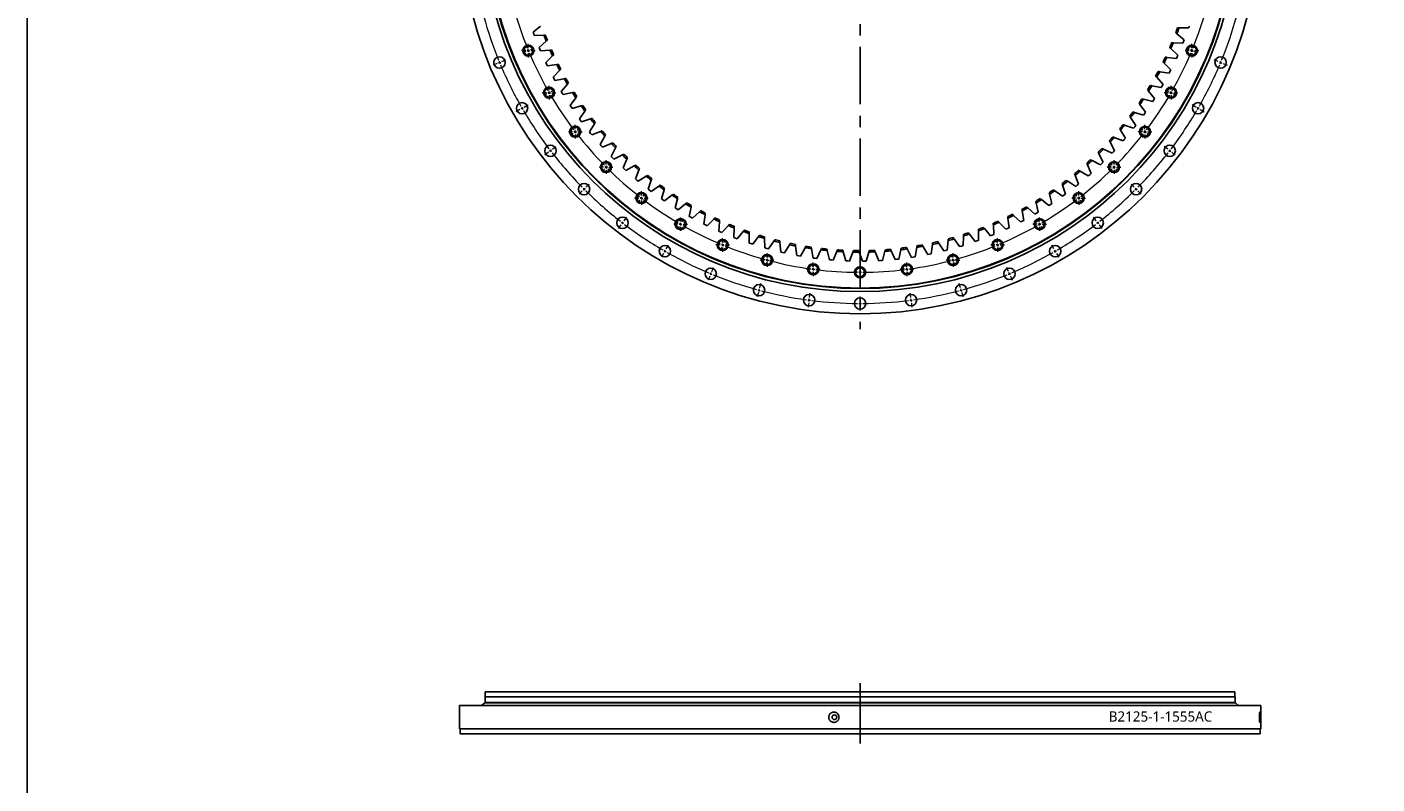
# Model space of a CAD drawing. Header units: millimetres. Extents: x 544 to 8161, y 2697 to 8573.
# Tile 5 of 16: x 544 to 3164, y 5635 to 7104. Entities that reach past the tile are written whole.
import ezdxf

# ---------------------------------------------------------------- set-up
doc = ezdxf.new("R2010")
doc.units = ezdxf.units.MM
doc.header["$LTSCALE"] = 50
doc.linetypes.add('CENTER', pattern=[10.16, 6.35, -1.27, 1.27, -1.27])

# ---------------------------------------------------------------- blocks, each defined once
blk = doc.blocks.new('SW_CENTERMARKSYMBOL_3')
at = {"color": 0, "linetype": 'Continuous', "lineweight": 18}
for p, q in [((-5, 0), (-13.25, 0)), ((0, 0), (-2.5, 0)), ((0, 5), (0, 13.25)), ((0, 0), (0, 2.5)), ((0, 0), (0, -2.5)), ((0, 0), (2.5, 0)), ((5, 0), (13.25, 0)), ((0, -5), (0, -13.25))]:
    blk.add_line(p, q, dxfattribs=at)
blk = doc.blocks.new('SW_CENTERMARKSYMBOL_4')
at = {"color": 0, "linetype": 'Continuous', "lineweight": 18}
for p, q in [((-5, 0), (-13.25, 0)), ((0, 0), (-2.5, 0)), ((0, 5), (0, 13.25)), ((0, 0), (0, 2.5)), ((0, 0), (0, -2.5)), ((0, 0), (2.5, 0)), ((5, 0), (13.25, 0)), ((0, -5), (0, -13.25))]:
    blk.add_line(p, q, dxfattribs=at)
blk = doc.blocks.new('SW_CENTERMARKSYMBOL_5')
at = {"color": 0, "linetype": 'Continuous', "lineweight": 18}
for p, q in [((-5, 0), (-13.25, 0)), ((0, 0), (-2.5, 0)), ((0, 5), (0, 13.25)), ((0, 0), (0, 2.5)), ((0, 0), (0, -2.5)), ((0, 0), (2.5, 0)), ((5, 0), (13.25, 0)), ((0, -5), (0, -13.25))]:
    blk.add_line(p, q, dxfattribs=at)
blk = doc.blocks.new('SW_CENTERMARKSYMBOL_6')
at = {"color": 0, "linetype": 'Continuous', "lineweight": 18}
for p, q in [((-5, 0), (-13.25, 0)), ((0, 0), (-2.5, 0)), ((0, 5), (0, 13.25)), ((0, 0), (0, 2.5)), ((0, 0), (0, -2.5)), ((0, 0), (2.5, 0)), ((5, 0), (13.25, 0)), ((0, -5), (0, -13.25))]:
    blk.add_line(p, q, dxfattribs=at)
blk = doc.blocks.new('SW_CENTERMARKSYMBOL_7')
at = {"color": 0, "linetype": 'Continuous', "lineweight": 18}
for p, q in [((-5, 0), (-13.25, 0)), ((0, 0), (-2.5, 0)), ((0, 5), (0, 13.25)), ((0, 0), (0, 2.5)), ((0, 0), (0, -2.5)), ((0, 0), (2.5, 0)), ((5, 0), (13.25, 0)), ((0, -5), (0, -13.25))]:
    blk.add_line(p, q, dxfattribs=at)
blk = doc.blocks.new('SW_CENTERMARKSYMBOL_8')
at = {"color": 0, "linetype": 'Continuous', "lineweight": 18}
for p, q in [((-5, 0), (-13.25, 0)), ((0, 0), (-2.5, 0)), ((0, 5), (0, 13.25)), ((0, 0), (0, 2.5)), ((0, 0), (0, -2.5)), ((0, 0), (2.5, 0)), ((5, 0), (13.25, 0)), ((0, -5), (0, -13.25))]:
    blk.add_line(p, q, dxfattribs=at)
blk = doc.blocks.new('SW_CENTERMARKSYMBOL_9')
at = {"color": 0, "linetype": 'Continuous', "lineweight": 18}
for p, q in [((-5, 0), (-13.25, 0)), ((0, 0), (-2.5, 0)), ((0, 5), (0, 13.25)), ((0, 0), (0, 2.5)), ((0, 0), (0, -2.5)), ((0, 0), (2.5, 0)), ((5, 0), (13.25, 0)), ((0, -5), (0, -13.25))]:
    blk.add_line(p, q, dxfattribs=at)
blk = doc.blocks.new('SW_CENTERMARKSYMBOL_10')
at = {"color": 0, "linetype": 'Continuous', "lineweight": 18}
for p, q in [((-5, 0), (-13.25, 0)), ((0, 0), (-2.5, 0)), ((0, 5), (0, 13.25)), ((0, 0), (0, 2.5)), ((0, 0), (0, -2.5)), ((0, 0), (2.5, 0)), ((5, 0), (13.25, 0)), ((0, -5), (0, -13.25))]:
    blk.add_line(p, q, dxfattribs=at)
blk = doc.blocks.new('SW_CENTERMARKSYMBOL_11')
at = {"color": 0, "linetype": 'Continuous', "lineweight": 18}
for p, q in [((-5, 0), (-13.25, 0)), ((0, 0), (-2.5, 0)), ((0, 5), (0, 13.25)), ((0, 0), (0, 2.5)), ((0, 0), (0, -2.5)), ((0, 0), (2.5, 0)), ((5, 0), (13.25, 0)), ((0, -5), (0, -13.25))]:
    blk.add_line(p, q, dxfattribs=at)
blk = doc.blocks.new('SW_CENTERMARKSYMBOL_12')
at = {"color": 0, "linetype": 'Continuous', "lineweight": 18}
for p, q in [((-5, 0), (-13.25, 0)), ((0, 0), (-2.5, 0)), ((0, 5), (0, 13.25)), ((0, 0), (0, 2.5)), ((0, 0), (0, -2.5)), ((0, 0), (2.5, 0)), ((5, 0), (13.25, 0)), ((0, -5), (0, -13.25))]:
    blk.add_line(p, q, dxfattribs=at)
blk = doc.blocks.new('SW_CENTERMARKSYMBOL_13')
at = {"color": 0, "linetype": 'Continuous', "lineweight": 18}
for p, q in [((-5, 0), (-13.25, 0)), ((0, 0), (-2.5, 0)), ((0, 5), (0, 13.25)), ((0, 0), (0, 2.5)), ((0, 0), (0, -2.5)), ((0, 0), (2.5, 0)), ((5, 0), (13.25, 0)), ((0, -5), (0, -13.25))]:
    blk.add_line(p, q, dxfattribs=at)
blk = doc.blocks.new('SW_CENTERMARKSYMBOL_14')
at = {"color": 0, "linetype": 'Continuous', "lineweight": 18}
for p, q in [((-5, 0), (-13.25, 0)), ((0, 0), (-2.5, 0)), ((0, 5), (0, 13.25)), ((0, 0), (0, 2.5)), ((0, 0), (0, -2.5)), ((0, 0), (2.5, 0)), ((5, 0), (13.25, 0)), ((0, -5), (0, -13.25))]:
    blk.add_line(p, q, dxfattribs=at)
blk = doc.blocks.new('SW_CENTERMARKSYMBOL_15')
at = {"color": 0, "linetype": 'Continuous', "lineweight": 18}
for p, q in [((-5, 0), (-13.25, 0)), ((0, 0), (-2.5, 0)), ((0, 5), (0, 13.25)), ((0, 0), (0, 2.5)), ((0, 0), (0, -2.5)), ((0, 0), (2.5, 0)), ((5, 0), (13.25, 0)), ((0, -5), (0, -13.25))]:
    blk.add_line(p, q, dxfattribs=at)
blk = doc.blocks.new('SW_CENTERMARKSYMBOL_16')
at = {"color": 0, "linetype": 'Continuous', "lineweight": 18}
for p, q in [((-5, 0), (-13.25, 0)), ((0, 0), (-2.5, 0)), ((0, 5), (0, 13.25)), ((0, 0), (0, 2.5)), ((0, 0), (0, -2.5)), ((0, 0), (2.5, 0)), ((5, 0), (13.25, 0)), ((0, -5), (0, -13.25))]:
    blk.add_line(p, q, dxfattribs=at)
blk = doc.blocks.new('SW_CENTERMARKSYMBOL_17')
at = {"color": 0, "linetype": 'Continuous', "lineweight": 18}
for p, q in [((-5, 0), (-13.25, 0)), ((0, 0), (-2.5, 0)), ((0, 5), (0, 13.25)), ((0, 0), (0, 2.5)), ((0, 0), (0, -2.5)), ((0, 0), (2.5, 0)), ((5, 0), (13.25, 0)), ((0, -5), (0, -13.25))]:
    blk.add_line(p, q, dxfattribs=at)
blk = doc.blocks.new('SW_CENTERMARKSYMBOL_24')
at = {"color": 0, "linetype": 'Continuous', "lineweight": 18}
for p, q in [((-5, 0), (-13.25, 0)), ((0, 0), (-2.5, 0)), ((0, 5), (0, 13.25)), ((0, 0), (0, 2.5)), ((0, 0), (0, -2.5)), ((0, 0), (2.5, 0)), ((5, 0), (13.25, 0)), ((0, -5), (0, -13.25))]:
    blk.add_line(p, q, dxfattribs=at)
blk = doc.blocks.new('SW_CENTERMARKSYMBOL_25')
at = {"color": 0, "linetype": 'Continuous', "lineweight": 18}
for p, q in [((-5, 0), (-13.25, 0)), ((0, 0), (-2.5, 0)), ((0, 5), (0, 13.25)), ((0, 0), (0, 2.5)), ((0, 0), (0, -2.5)), ((0, 0), (2.5, 0)), ((5, 0), (13.25, 0)), ((0, -5), (0, -13.25))]:
    blk.add_line(p, q, dxfattribs=at)
blk = doc.blocks.new('SW_CENTERMARKSYMBOL_26')
at = {"color": 0, "linetype": 'Continuous', "lineweight": 18}
for p, q in [((-5, 0), (-13.25, 0)), ((0, 0), (-2.5, 0)), ((0, 5), (0, 13.25)), ((0, 0), (0, 2.5)), ((0, 0), (0, -2.5)), ((0, 0), (2.5, 0)), ((5, 0), (13.25, 0)), ((0, -5), (0, -13.25))]:
    blk.add_line(p, q, dxfattribs=at)
blk = doc.blocks.new('SW_CENTERMARKSYMBOL_27')
at = {"color": 0, "linetype": 'Continuous', "lineweight": 18}
for p, q in [((-5, 0), (-13.25, 0)), ((0, 0), (-2.5, 0)), ((0, 5), (0, 13.25)), ((0, 0), (0, 2.5)), ((0, 0), (0, -2.5)), ((0, 0), (2.5, 0)), ((5, 0), (13.25, 0)), ((0, -5), (0, -13.25))]:
    blk.add_line(p, q, dxfattribs=at)

msp = doc.modelspace()

# ---------------------------------------------------------------- linework, layer by layer
at = {"linetype": 'CENTER', "ltscale": 0.35}
msp.add_line((2160.8, 8131.8), (2160.8, 6517.7), dxfattribs=at)
at = {"lineweight": 25}
for p, q in [((1540.5, 7105.3), (1526.1, 7093.7)), ((2780, 7102.3), (2798.5, 7102.2)), ((2798.5, 7102.2), (2799.6, 7105.5)), ((1526.1, 7093.7), (1527.3, 7090.4)), ((1527.3, 7090.4), (1528.5, 7087.2)), ((1528.5, 7087.2), (1547, 7087.7)), ((1551.5, 7076.3), (1537.7, 7064)), ((2789.8, 7078.8), (2775.7, 7090.7)), ((2787.2, 7072.3), (2788.5, 7075.5)), ((2788.5, 7075.5), (2789.8, 7078.8)), ((1537.7, 7064), (1539.1, 7060.8)), ((1539.1, 7060.8), (1540.5, 7057.6)), ((1540.5, 7057.6), (1558.9, 7059)), ((2777.5, 7049.4), (2764, 7061.9)), ((2768.8, 7073.3), (2787.2, 7072.3)), ((2776.1, 7046.2), (2777.5, 7049.4)), ((1563.9, 7047.8), (1550.7, 7034.9)), ((1550.7, 7034.9), (1552.2, 7031.7)), ((1552.2, 7031.7), (1553.8, 7028.6)), ((1553.8, 7028.6), (1572.1, 7030.9)), ((2763.8, 7020.5), (2750.9, 7033.7)), ((2756.3, 7044.8), (2774.6, 7043)), ((2774.6, 7043), (2776.1, 7046.2)), ((1577.7, 7019.9), (1565.1, 7006.4)), ((1565.1, 7006.4), (1566.8, 7003.3)), ((1566.8, 7003.3), (1568.4, 7000.2)), ((1568.4, 7000.2), (1586.6, 7003.4)), ((2748.8, 6992.4), (2736.5, 7006.2)), ((2742.4, 7017), (2760.6, 7014.3)), ((2760.6, 7014.3), (2762.2, 7017.4)), ((2762.2, 7017.4), (2763.8, 7020.5)), ((1592.7, 6992.7), (1580.8, 6978.6)), ((1580.8, 6978.6), (1582.6, 6975.6)), ((1582.6, 6975.6), (1584.4, 6972.6)), ((1584.4, 6972.6), (1602.4, 6976.6)), ((2732.4, 6965), (2720.8, 6979.4)), ((2727.2, 6989.9), (2745.3, 6986.3)), ((2745.3, 6986.3), (2747, 6989.4)), ((2747, 6989.4), (2748.8, 6992.4)), ((1609, 6966.2), (1597.8, 6951.6)), ((1597.8, 6951.6), (1599.7, 6948.7)), ((1599.7, 6948.7), (1601.7, 6945.8)), ((1601.7, 6945.8), (1619.5, 6950.6)), ((2714.8, 6938.4), (2703.9, 6953.3)), ((2710.8, 6963.5), (2728.7, 6959.1)), ((2728.7, 6959.1), (2730.5, 6962.1)), ((2730.5, 6962.1), (2732.4, 6965)), ((1626.6, 6940.6), (1616, 6925.4)), ((1616, 6925.4), (1618.1, 6922.6)), ((1618.1, 6922.6), (1620.2, 6919.8)), ((1620.2, 6919.8), (1637.8, 6925.5)), ((2695.9, 6912.7), (2685.7, 6928.1)), ((2693.1, 6938), (2710.8, 6932.7)), ((2710.8, 6932.7), (2712.8, 6935.6)), ((2712.8, 6935.6), (2714.8, 6938.4)), ((1645.3, 6915.8), (1635.5, 6900.2)), ((1635.5, 6900.2), (1637.7, 6897.4)), ((1637.7, 6897.4), (1639.9, 6894.7)), ((1639.9, 6894.7), (1657.2, 6901.2)), ((1665.2, 6891.9), (1656.2, 6875.8)), ((2675.9, 6887.9), (2666.4, 6903.7)), ((2674.2, 6913.3), (2691.6, 6907.2)), ((2691.6, 6907.2), (2693.8, 6909.9)), ((2693.8, 6909.9), (2695.9, 6912.7)), ((1656.2, 6875.8), (1658.5, 6873.2)), ((1658.5, 6873.2), (1660.8, 6870.6)), ((1660.8, 6870.6), (1677.8, 6877.9)), ((1686.2, 6869), (1677.9, 6852.5)), ((2633.1, 6866.7), (2649.9, 6858.9)), ((2654.7, 6864), (2646, 6880.3)), ((2654.2, 6889.5), (2671.3, 6882.6)), ((2671.3, 6882.6), (2673.6, 6885.2)), ((2673.6, 6885.2), (2675.9, 6887.9)), ((1677.9, 6852.5), (1680.4, 6850)), ((1680.4, 6850), (1682.8, 6847.5)), ((1682.8, 6847.5), (1699.4, 6855.6)), ((1708.3, 6847.1), (1700.8, 6830.2)), ((2610.9, 6844.9), (2627.3, 6836.4)), ((2632.4, 6841.2), (2624.4, 6857.9)), ((2627.3, 6836.4), (2629.8, 6838.8)), ((2629.8, 6838.8), (2632.4, 6841.2)), ((2649.9, 6858.9), (2652.3, 6861.5)), ((2652.3, 6861.5), (2654.7, 6864)), ((1700.8, 6830.2), (1703.3, 6827.8)), ((1703.3, 6827.8), (1705.9, 6825.5)), ((1705.9, 6825.5), (1722.1, 6834.4)), ((1731.3, 6826.2), (1724.6, 6809.1)), ((1730, 6804.6), (1745.7, 6814.2)), ((2584.6, 6798.9), (2578.3, 6816.2)), ((2587.8, 6824.1), (2603.7, 6814.9)), ((2609, 6819.5), (2601.9, 6836.5)), ((2603.7, 6814.9), (2606.4, 6817.2)), ((2606.4, 6817.2), (2609, 6819.5)), ((1724.6, 6809.1), (1727.3, 6806.8)), ((1727.3, 6806.8), (1730, 6804.6)), ((1755.4, 6806.5), (1749.5, 6789)), ((1749.5, 6789), (1752.2, 6786.9)), ((1752.2, 6786.9), (1755, 6784.8)), ((1755, 6784.8), (1770.3, 6795.2)), ((1780.3, 6787.9), (1775.2, 6770.2)), ((2559.3, 6779.5), (2553.9, 6797.1)), ((2563.7, 6804.5), (2579.2, 6794.5)), ((2579.2, 6794.5), (2581.9, 6796.7)), ((2581.9, 6796.7), (2584.6, 6798.9)), ((1775.2, 6770.2), (1778.1, 6768.2)), ((1778.1, 6768.2), (1781, 6766.2)), ((1781, 6766.2), (1795.7, 6777.3)), ((1806.1, 6770.6), (1801.8, 6752.6)), ((1807.8, 6748.9), (1822, 6760.7)), ((2506.1, 6744.3), (2502.3, 6762.4)), ((2512.8, 6768.8), (2527.3, 6757.4)), ((2533.1, 6761.3), (2528.5, 6779.1)), ((2530.2, 6759.3), (2533.1, 6761.3)), ((2538.6, 6786.1), (2553.7, 6775.4)), ((2553.7, 6775.4), (2556.5, 6777.4)), ((2556.5, 6777.4), (2559.3, 6779.5)), ((1801.8, 6752.6), (1804.8, 6750.8)), ((1804.8, 6750.8), (1807.8, 6748.9)), ((1832.6, 6754.4), (1829.3, 6736.3)), ((1829.3, 6736.3), (1832.3, 6734.6)), ((1832.3, 6734.6), (1835.4, 6732.9)), ((1835.4, 6732.9), (1849, 6745.3)), ((1859.9, 6739.6), (1857.4, 6721.3)), ((2458.8, 6738.1), (2472.1, 6725.4)), ((2478.3, 6728.6), (2475.4, 6746.8)), ((2486.1, 6752.8), (2500.1, 6740.7)), ((2500.1, 6740.7), (2503.1, 6742.5)), ((2503.1, 6742.5), (2506.1, 6744.3)), ((2527.3, 6757.4), (2530.2, 6759.3)), ((1857.4, 6721.3), (1860.6, 6719.7)), ((1860.6, 6719.7), (1863.7, 6718.2)), ((1863.7, 6718.2), (1876.7, 6731.2)), ((1887.9, 6726), (1886.3, 6707.7)), ((1886.3, 6707.7), (1889.5, 6706.2)), ((1892.7, 6704.8), (1905.1, 6718.5)), ((1916.5, 6713.8), (1915.7, 6695.4)), ((2390.9, 6689.8), (2390.6, 6708.2)), ((2402.1, 6712.6), (2414.2, 6698.7)), ((2420.6, 6701.3), (2419.4, 6719.7)), ((2430.7, 6724.7), (2443.5, 6711.3)), ((2443.5, 6711.3), (2446.6, 6712.8)), ((2446.6, 6712.8), (2449.8, 6714.3)), ((2449.8, 6714.3), (2447.7, 6732.6)), ((2472.1, 6725.4), (2475.2, 6727)), ((2475.2, 6727), (2478.3, 6728.6)), ((1889.5, 6706.2), (1892.7, 6704.8)), ((1915.7, 6695.4), (1919, 6694.1)), ((1919, 6694.1), (1922.2, 6692.9)), ((1922.2, 6692.9), (1934, 6707.1)), ((1945.6, 6703), (1945.7, 6684.5)), ((1945.7, 6684.5), (1949, 6683.4)), ((1949, 6683.4), (1952.4, 6682.3)), ((1952.4, 6682.3), (1963.4, 6697.1)), ((1975.2, 6693.5), (1976.2, 6675.1)), ((1982.9, 6673.2), (1993.3, 6688.4)), ((2005.2, 6685.4), (2007.1, 6667.1)), ((2298.9, 6663.6), (2301.2, 6681.9)), ((2313.2, 6684.7), (2323.2, 6669.2)), ((2330, 6670.9), (2331.4, 6689.3)), ((2343.3, 6692.6), (2354, 6677.6)), ((2360.7, 6679.6), (2361.2, 6698)), ((2372.9, 6701.9), (2384.3, 6687.4)), ((2384.3, 6687.4), (2387.6, 6688.6)), ((2387.6, 6688.6), (2390.9, 6689.8)), ((2414.2, 6698.7), (2417.4, 6700)), ((2417.4, 6700), (2420.6, 6701.3)), ((1976.2, 6675.1), (1979.6, 6674.1)), ((1979.6, 6674.1), (1982.9, 6673.2)), ((2007.1, 6667.1), (2010.5, 6666.3)), ((2010.5, 6666.3), (2013.9, 6665.5)), ((2013.9, 6665.5), (2023.5, 6681.2)), ((2035.6, 6678.8), (2038.3, 6660.5)), ((2038.3, 6660.5), (2041.7, 6659.9)), ((2041.7, 6659.9), (2045.2, 6659.3)), ((2045.2, 6659.3), (2054.1, 6675.5)), ((2066.2, 6673.6), (2069.8, 6655.5)), ((2069.8, 6655.5), (2073.3, 6655)), ((2076.7, 6654.6), (2084.9, 6671.2)), ((2097.1, 6669.9), (2101.5, 6652)), ((2108.5, 6651.4), (2115.8, 6668.3)), ((2128.1, 6667.6), (2133.4, 6649.9)), ((2140.4, 6649.7), (2146.9, 6666.9)), ((2159.2, 6666.8), (2165.3, 6649.4)), ((2172.3, 6649.4), (2177.9, 6667)), ((2190.2, 6667.4), (2197.1, 6650.3)), ((2204.1, 6650.7), (2209, 6668.5)), ((2221.2, 6669.6), (2229, 6652.8)), ((2235.9, 6653.5), (2239.9, 6671.5)), ((2252.1, 6673.1), (2260.6, 6656.8)), ((2260.6, 6656.8), (2264.1, 6657.3)), ((2264.1, 6657.3), (2267.5, 6657.8)), ((2267.5, 6657.8), (2270.7, 6676)), ((2282.8, 6678.2), (2292.1, 6662.2)), ((2292.1, 6662.2), (2295.5, 6662.9)), ((2295.5, 6662.9), (2298.9, 6663.6)), ((2323.2, 6669.2), (2326.6, 6670)), ((2326.6, 6670), (2330, 6670.9)), ((2354, 6677.6), (2357.3, 6678.6)), ((2357.3, 6678.6), (2360.7, 6679.6)), ((2073.3, 6655), (2076.7, 6654.6)), ((2101.5, 6652), (2105, 6651.7)), ((2105, 6651.7), (2108.5, 6651.4)), ((2133.4, 6649.9), (2136.9, 6649.8)), ((2136.9, 6649.8), (2140.4, 6649.7)), ((2165.3, 6649.4), (2168.8, 6649.4)), ((2168.8, 6649.4), (2172.3, 6649.4)), ((2197.1, 6650.3), (2200.6, 6650.5)), ((2200.6, 6650.5), (2204.1, 6650.7)), ((2229, 6652.8), (2232.4, 6653.2)), ((2232.4, 6653.2), (2235.9, 6653.5)), ((2160.8, 5830.7), (2160.8, 5713.5)), ((1432.3, 5792.4), (1426.3, 5787)), ((2889.3, 5792.4), (1432.3, 5792.4)), ((1432.8, 5803.9), (1432.8, 5792.9)), ((2888.8, 5803.9), (1432.8, 5803.9)), ((2888.8, 5792.9), (1432.8, 5792.9)), ((1433.3, 5813.9), (1433.3, 5803.9)), ((2888.3, 5813.9), (1433.3, 5813.9)), ((1439.8, 5792.9), (1439.8, 5792.4)), ((2881.8, 5792.4), (2881.8, 5792.9)), ((2888.3, 5803.9), (2888.3, 5813.9)), ((2888.8, 5792.9), (2888.8, 5803.9)), ((2895.3, 5787), (2889.3, 5792.4)), ((1383.3, 5786.9), (1383.3, 5741.9)), ((2938.3, 5786.9), (1383.3, 5786.9)), ((2895.3, 5787), (1426.3, 5787)), ((1432.8, 5787), (1432.8, 5786.9)), ((2888.8, 5786.9), (2888.8, 5787)), ((2938.3, 5741.9), (2938.3, 5786.9)), ((2938.3, 5741.9), (1383.3, 5741.9)), ((1384.3, 5741.9), (1384.3, 5731.9)), ((2937.3, 5731.9), (2937.3, 5741.9)), ((2937.3, 5731.9), (1384.3, 5731.9))]:
    msp.add_line(p, q, dxfattribs=at)
at = {"color": 0, "linetype": 'Continuous', "lineweight": 18}
for p, q in [((1512.2, 7056.1), (1506.4, 7053.7)), ((1516.8, 7058), (1514.5, 7057.1)), ((1516.8, 7058), (1519.1, 7059)), ((1521.5, 7060), (1527.2, 7062.3)), ((2800.1, 7060), (2794.3, 7062.3)), ((2804.7, 7058), (2802.4, 7059)), ((2804.7, 7058), (2807, 7057.1)), ((2809.3, 7056.1), (2815.1, 7053.7)), ((1456.3, 7033), (1448.5, 7029.7)), ((1460.9, 7034.9), (1458.6, 7033.9)), ((1460.9, 7034.9), (1463.3, 7035.8)), ((1465.6, 7036.8), (1473.4, 7040.1)), ((2856, 7036.8), (2848.1, 7040.1)), ((2860.6, 7034.9), (2858.3, 7035.8)), ((2860.6, 7034.9), (2862.9, 7033.9)), ((2865.2, 7033), (2873.1, 7029.7)), ((1552.8, 6973.8), (1547.4, 6970.6)), ((1557.2, 6976.3), (1555, 6975)), ((1557.2, 6976.3), (1559.3, 6977.5)), ((1561.5, 6978.8), (1566.9, 6981.9)), ((2760.1, 6978.8), (2754.7, 6981.9)), ((2764.4, 6976.3), (2762.2, 6977.5)), ((2764.4, 6976.3), (2766.6, 6975)), ((2768.7, 6973.8), (2774.1, 6970.6)), ((1500.4, 6943.5), (1493.1, 6939.3)), ((1504.8, 6946), (1502.6, 6944.8)), ((1504.8, 6946), (1506.9, 6947.3)), ((1509.1, 6948.5), (1516.5, 6952.8)), ((2812.5, 6948.5), (2805.1, 6952.8)), ((2816.8, 6946), (2814.6, 6947.3)), ((2816.8, 6946), (2819, 6944.8)), ((2821.1, 6943.5), (2828.5, 6939.3)), ((1603.8, 6897.4), (1598.9, 6893.6)), ((1607.8, 6900.5), (1605.8, 6898.9)), ((1607.8, 6900.5), (1609.8, 6902)), ((1611.8, 6903.5), (1616.7, 6907.3)), ((2709.8, 6903.5), (2704.8, 6907.3)), ((2713.7, 6900.5), (2711.8, 6902)), ((2713.7, 6900.5), (2715.7, 6898.9)), ((2717.7, 6897.4), (2722.7, 6893.6)), ((1559.8, 6863.6), (1561.8, 6865.2)), ((1563.8, 6866.7), (1570.5, 6871.9)), ((2757.8, 6866.7), (2751, 6871.9)), ((2761.7, 6863.6), (2759.8, 6865.2)), ((1555.8, 6860.6), (1549.1, 6855.4)), ((1559.8, 6863.6), (1557.8, 6862.1)), ((1671.5, 6835.5), (1675.9, 6839.9)), ((2650.1, 6835.5), (2645.7, 6839.9)), ((2761.7, 6863.6), (2763.7, 6862.1)), ((2765.7, 6860.6), (2772.5, 6855.4)), ((1664.4, 6828.4), (1660, 6824)), ((1667.9, 6831.9), (1666.2, 6830.2)), ((1667.9, 6831.9), (1669.7, 6833.7)), ((2653.6, 6831.9), (2651.9, 6833.7)), ((2653.6, 6831.9), (2655.4, 6830.2)), ((2657.2, 6828.4), (2661.6, 6824)), ((1625.1, 6789.1), (1623.4, 6787.4)), ((1625.1, 6789.1), (1626.9, 6790.9)), ((1628.7, 6792.7), (1634.7, 6798.7)), ((2692.9, 6792.7), (2686.9, 6798.7)), ((2696.4, 6789.1), (2694.6, 6790.9)), ((2696.4, 6789.1), (2698.2, 6787.4)), ((1621.6, 6785.6), (1615.6, 6779.6)), ((1733.4, 6767.8), (1729.6, 6762.9)), ((1736.5, 6771.8), (1735, 6769.8)), ((1736.5, 6771.8), (1738, 6773.8)), ((1739.5, 6775.8), (1743.3, 6780.7)), ((2582, 6775.8), (2578.2, 6780.7)), ((2585.1, 6771.8), (2583.6, 6773.8)), ((2585.1, 6771.8), (2586.6, 6769.8)), ((2588.1, 6767.8), (2591.9, 6762.9)), ((2699.9, 6785.6), (2706, 6779.6)), ((1702.7, 6727.8), (1707.9, 6734.5)), ((2618.9, 6727.8), (2613.7, 6734.5)), ((1696.6, 6719.8), (1691.4, 6713.1)), ((1699.6, 6723.8), (1698.1, 6721.8)), ((1699.6, 6723.8), (1701.2, 6725.8)), ((1809.8, 6716.8), (1806.7, 6711.4)), ((1812.3, 6721.2), (1811, 6719)), ((1812.3, 6721.2), (1813.5, 6723.3)), ((1814.8, 6725.5), (1817.9, 6730.9)), ((2506.8, 6725.5), (2503.7, 6730.9)), ((2509.3, 6721.2), (2508, 6723.3)), ((2509.3, 6721.2), (2510.5, 6719)), ((2511.8, 6716.8), (2514.9, 6711.4)), ((2621.9, 6723.8), (2620.4, 6725.8)), ((2621.9, 6723.8), (2623.4, 6721.8)), ((2625, 6719.8), (2630.1, 6713.1)), ((1894, 6680.8), (1895, 6683.1)), ((1896, 6685.4), (1898.4, 6691.2)), ((2425.6, 6685.4), (2423.2, 6691.2)), ((2427.5, 6680.8), (2426.6, 6683.1)), ((1779.5, 6664.4), (1775.3, 6657.1)), ((1782, 6668.8), (1780.8, 6666.6)), ((1782, 6668.8), (1783.3, 6670.9)), ((1784.5, 6673.1), (1788.8, 6680.5)), ((1892.1, 6676.2), (1889.7, 6670.4)), ((1894, 6680.8), (1893.1, 6678.5)), ((1981.7, 6656.4), (1983.3, 6662.4)), ((2339.9, 6656.4), (2338.3, 6662.4)), ((2427.5, 6680.8), (2428.5, 6678.5)), ((2429.4, 6676.2), (2431.8, 6670.4)), ((2537, 6673.1), (2532.8, 6680.5)), ((2539.5, 6668.8), (2538.3, 6670.9)), ((2539.5, 6668.8), (2540.8, 6666.6)), ((2542, 6664.4), (2546.3, 6657.1)), ((1872.8, 6629.6), (1876.1, 6637.4)), ((1979.1, 6646.7), (1977.5, 6640.7)), ((1980.4, 6651.5), (1979.7, 6649.1)), ((1980.4, 6651.5), (1981, 6653.9)), ((2069.8, 6633.7), (2069.5, 6631.3)), ((2069.8, 6633.7), (2070.1, 6636.2)), ((2070.5, 6638.7), (2071.3, 6644.9)), ((2160.8, 6632.8), (2160.8, 6639)), ((2160.8, 6627.8), (2160.8, 6630.3)), ((2251.1, 6638.7), (2250.3, 6644.9)), ((2251.8, 6633.7), (2251.4, 6636.2)), ((2251.8, 6633.7), (2252.1, 6631.3)), ((2341.2, 6651.5), (2340.5, 6653.9)), ((2341.2, 6651.5), (2341.8, 6649.1)), ((2342.5, 6646.7), (2344.1, 6640.7)), ((2448.7, 6629.6), (2445.5, 6637.4)), ((1869, 6620.3), (1865.7, 6612.5)), ((1870.9, 6624.9), (1869.9, 6622.6)), ((1870.9, 6624.9), (1871.9, 6627.2)), ((1966, 6597.9), (1968.2, 6606.1)), ((2069.2, 6628.8), (2068.3, 6622.6)), ((2160.8, 6627.8), (2160.8, 6625.3)), ((2160.8, 6622.8), (2160.8, 6616.5)), ((2252.4, 6628.8), (2253.2, 6622.6)), ((2355.5, 6597.9), (2353.3, 6606.1)), ((2450.7, 6624.9), (2449.7, 6627.2)), ((2450.7, 6624.9), (2451.6, 6622.6)), ((2452.6, 6620.3), (2455.8, 6612.5)), ((1963.4, 6588.3), (1961.2, 6580)), ((1964.7, 6593.1), (1964.1, 6590.7)), ((1964.7, 6593.1), (1965.4, 6595.5)), ((2062.6, 6578.7), (2063.7, 6587.1)), ((2160.8, 6572.3), (2160.8, 6580.8)), ((2259, 6578.7), (2257.9, 6587.1)), ((2356.8, 6593.1), (2356.2, 6595.5)), ((2356.8, 6593.1), (2357.5, 6590.7)), ((2358.1, 6588.3), (2360.3, 6580)), ((2061.3, 6568.8), (2060.1, 6560.4)), ((2061.9, 6573.8), (2061.6, 6571.3)), ((2061.9, 6573.8), (2062.2, 6576.2)), ((2160.8, 6567.3), (2160.8, 6569.8)), ((2160.8, 6567.3), (2160.8, 6564.8)), ((2160.8, 6562.3), (2160.8, 6553.8)), ((2259.7, 6573.8), (2259.3, 6576.2)), ((2259.7, 6573.8), (2260, 6571.3)), ((2260.3, 6568.8), (2261.4, 6560.4))]:
    msp.add_line(p, q, dxfattribs=at)
msp.add_lwpolyline([(543.9, 8573), (8161.3, 8573), (8161.3, 2696.7), (543.9, 2696.7)], close=True)
at = {"lineweight": 25}
for centre, radius in [((2160.8, 7324.8), 777.5), ((2160.8, 7324.8), 734.5), ((2160.8, 7324.8), 728.5), ((2160.8, 7324.8), 728), ((2160.8, 7324.8), 727.5), ((1516.8, 7058), 10.7), ((1516.8, 7058), 8.75), ((2804.7, 7058), 10.8), ((2804.7, 7058), 8.75), ((1460.9, 7034.9), 11), ((2860.6, 7034.9), 11), ((1557.2, 6976.3), 10.7), ((1557.2, 6976.3), 8.75), ((2764.4, 6976.3), 10.8), ((2764.4, 6976.3), 8.75), ((1504.8, 6946), 11), ((2816.8, 6946), 11), ((1607.8, 6900.5), 10.8), ((1607.8, 6900.5), 8.75), ((2713.7, 6900.5), 10.7), ((2713.7, 6900.5), 8.75), ((1559.8, 6863.6), 11), ((2761.7, 6863.6), 11), ((1667.9, 6831.9), 10.7), ((1667.9, 6831.9), 8.75), ((2653.6, 6831.9), 10.7), ((2653.6, 6831.9), 8.75), ((1625.1, 6789.1), 11), ((2696.4, 6789.1), 11), ((1736.5, 6771.8), 10.8), ((1736.5, 6771.8), 8.75), ((2585.1, 6771.8), 10.7), ((2585.1, 6771.8), 8.75), ((1699.6, 6723.8), 11), ((2621.9, 6723.8), 11), ((1812.3, 6721.2), 10.8), ((1812.3, 6721.2), 8.75), ((2509.3, 6721.2), 10.8), ((2509.3, 6721.2), 8.75), ((1894, 6680.8), 10.7), ((1894, 6680.8), 8.75), ((2427.5, 6680.8), 10.7), ((2427.5, 6680.8), 8.75), ((1782, 6668.8), 11), ((1980.4, 6651.5), 10.8), ((1980.4, 6651.5), 8.75), ((2341.2, 6651.5), 10.8), ((2341.2, 6651.5), 8.75), ((2539.5, 6668.8), 11), ((1870.9, 6624.9), 11), ((2069.8, 6633.7), 10.8), ((2069.8, 6633.7), 8.75), ((2160.8, 6627.8), 10.8), ((2160.8, 6627.8), 8.75), ((2251.8, 6633.7), 10.7), ((2251.8, 6633.7), 8.75), ((2450.7, 6624.9), 11), ((1964.7, 6593.1), 11), ((2356.8, 6593.1), 11), ((2061.9, 6573.8), 11), ((2160.8, 6567.3), 11), ((2259.7, 6573.8), 11), ((2110.9, 5764.4), 4.5)]:
    msp.add_circle(centre, radius, dxfattribs=at)
at = {"color": 0, "linetype": 'Continuous', "lineweight": 18}
for radius, start, end in [(697, 195.411, 202.089), (697, 337.911, 344.589), (757.5, 195.3782, 202.1218), (757.5, 337.8782, 344.6218), (697, 202.2945, 202.5), (697, 202.5, 202.7055), (697, 202.911, 209.589), (697, 330.411, 337.089), (697, 337.2945, 337.5), (697, 337.5, 337.7055), (757.5, 202.3109, 202.5), (757.5, 202.5, 202.6891), (757.5, 202.8782, 209.6218), (757.5, 330.3782, 337.1218), (757.5, 337.3109, 337.5), (757.5, 337.5, 337.6891), (697, 209.7945, 210), (697, 210, 210.2055), (697, 210.411, 217.089), (697, 322.911, 329.589), (697, 329.7945, 330), (697, 330, 330.2055), (757.5, 209.8109, 210), (757.5, 210, 210.1891), (757.5, 329.8109, 330), (757.5, 330, 330.1891), (757.5, 210.3782, 217.1218), (757.5, 322.8782, 329.6218), (697, 217.2945, 217.5), (697, 217.5, 217.7055), (697, 217.911, 224.589), (697, 315.411, 322.089), (697, 322.2945, 322.5), (697, 322.5, 322.7055), (757.5, 217.3109, 217.5), (757.5, 322.5, 322.6891), (757.5, 217.5, 217.6891), (757.5, 217.8782, 224.6218), (757.5, 315.3782, 322.1218), (757.5, 322.3109, 322.5), (697, 224.7945, 225), (697, 225, 225.2055), (697, 225.411, 232.089), (697, 307.911, 314.589), (697, 314.7945, 315), (697, 315, 315.2055), (757.5, 224.8109, 225), (757.5, 225, 225.1891), (757.5, 314.8109, 315), (757.5, 315, 315.1891), (757.5, 225.3782, 232.1218), (697, 232.2945, 232.5), (697, 232.5, 232.7055), (697, 232.911, 239.589), (697, 300.411, 307.089), (697, 307.2945, 307.5), (697, 307.5, 307.7055), (757.5, 307.8782, 314.6218), (757.5, 232.3109, 232.5), (757.5, 232.5, 232.6891), (757.5, 232.8782, 239.6218), (697, 239.7945, 240), (697, 240, 240.2055), (697, 240.411, 247.089), (697, 292.911, 299.589), (697, 299.7945, 300), (697, 300, 300.2055), (757.5, 300.3782, 307.1218), (757.5, 307.3109, 307.5), (757.5, 307.5, 307.6891), (697, 247.2945, 247.5), (697, 292.5, 292.7055), (757.5, 239.8109, 240), (757.5, 240, 240.1891), (757.5, 240.3782, 247.1218), (697, 247.5, 247.7055), (697, 247.911, 254.589), (697, 285.411, 292.089), (697, 292.2945, 292.5), (757.5, 292.8782, 299.6218), (757.5, 299.8109, 300), (757.5, 300, 300.1891), (697, 254.7945, 255), (697, 255, 255.2055), (697, 255.411, 262.089), (697, 262.2945, 262.5), (697, 262.5, 262.7055), (697, 262.911, 269.589), (697, 270.411, 277.089), (697, 277.2945, 277.5), (697, 277.5, 277.7055), (697, 277.911, 284.589), (697, 284.7945, 285), (697, 285, 285.2055), (757.5, 247.3109, 247.5), (757.5, 247.5, 247.6891), (757.5, 247.8782, 254.6218), (697, 269.7945, 270), (697, 270, 270.2055), (757.5, 285.3782, 292.1218), (757.5, 292.3109, 292.5), (757.5, 292.5, 292.6891), (757.5, 254.8109, 255), (757.5, 255, 255.1891), (757.5, 255.3782, 262.1218), (757.5, 277.8782, 284.6218), (757.5, 284.8109, 285), (757.5, 285, 285.1891), (757.5, 262.3109, 262.5), (757.5, 262.5, 262.6891), (757.5, 262.8782, 269.6218), (757.5, 269.8109, 270), (757.5, 270, 270.1891), (757.5, 270.3782, 277.1218), (757.5, 277.3109, 277.5), (757.5, 277.5, 277.6891)]:
    msp.add_arc((2160.8, 7324.8), radius, start, end, dxfattribs=at)
at = {"lineweight": 25}
for radius, start, end in [(655, 339.2557, 340.1428), (658, 339.1632, 340.2353), (658, 201.1181, 202.1902), (655, 201.2106, 202.0976), (658, 203.8248, 204.897), (655, 203.9174, 204.8044), (655, 336.549, 337.436), (658, 336.4564, 337.5285), (658, 206.5316, 207.6037), (655, 206.6242, 207.5112), (655, 333.8422, 334.7292), (658, 333.7496, 334.8218), (658, 209.2384, 210.3105), (655, 209.3309, 210.2179), (655, 331.1354, 332.0224), (658, 331.0429, 332.115), (658, 211.9451, 213.0173), (655, 212.0377, 212.9247), (655, 328.4287, 329.3157), (658, 328.3361, 329.4082), (658, 214.6519, 215.724), (655, 214.7445, 215.6315), (655, 325.7219, 326.6089), (658, 325.6293, 326.7015), (658, 217.3587, 218.4308), (655, 217.4512, 218.3382), (655, 323.0151, 323.9021), (658, 322.9226, 323.9947), (658, 220.0654, 221.1376), (655, 220.158, 221.045), (655, 320.3084, 321.1954), (658, 320.2158, 321.2879), (658, 222.7722, 223.8443), (655, 222.8648, 223.7518), (655, 314.8948, 315.7818), (658, 314.8023, 315.8744), (655, 317.6016, 318.4886), (658, 317.509, 318.5812), (658, 225.479, 226.5511), (655, 225.5715, 226.4585), (655, 312.1881, 313.0751), (658, 312.0955, 313.1676), (658, 228.1857, 229.2579), (655, 228.2783, 229.1653), (658, 230.8925, 231.9646), (655, 230.9851, 231.8721), (655, 309.4813, 310.3683), (658, 309.3887, 310.4609), (658, 233.5993, 234.6714), (655, 233.6918, 234.5788), (655, 304.0678, 304.9548), (655, 306.7745, 307.6615), (658, 306.682, 307.7541), (658, 236.306, 237.3782), (655, 236.3986, 237.2856), (658, 239.0128, 240.0849), (655, 239.1054, 239.9924), (655, 301.361, 302.248), (658, 301.2684, 302.3406), (658, 303.9752, 305.0473), (658, 241.7196, 242.7917), (655, 241.8121, 242.6991), (655, 295.9475, 296.8345), (658, 295.8549, 296.927), (655, 298.6542, 299.5412), (658, 298.5617, 299.6338), (658, 244.4263, 245.4985), (655, 244.5189, 245.4059), (658, 247.1331, 248.2052), (655, 247.2257, 248.1127), (655, 249.9324, 250.8194), (655, 290.5339, 291.4209), (658, 290.4414, 291.5135), (655, 293.2407, 294.1277), (658, 293.1481, 294.2203), (658, 249.8399, 250.912), (658, 252.5466, 253.6188), (655, 252.6392, 253.5262), (658, 255.2534, 256.3255), (655, 255.346, 256.233), (655, 258.0527, 258.9397), (658, 282.3211, 283.3932), (655, 282.4136, 283.3006), (658, 285.0278, 286.1), (655, 285.1204, 286.0074), (658, 287.7346, 288.8067), (655, 287.8272, 288.7142), (658, 257.9602, 259.0323), (658, 260.6669, 261.7391), (655, 260.7595, 261.6465), (658, 263.3737, 264.4458), (655, 263.4663, 264.3533), (658, 266.0805, 267.1526), (655, 266.173, 267.06), (658, 268.7872, 269.8594), (655, 268.8798, 269.7668), (658, 271.494, 272.5661), (655, 271.5866, 272.4736), (658, 274.2008, 275.2729), (655, 274.2933, 275.1803), (658, 276.9075, 277.9797), (655, 277.0001, 277.8871), (658, 279.6143, 280.6864), (655, 279.7069, 280.5939)]:
    msp.add_arc((2160.8, 7324.8), radius, start, end, dxfattribs=at)
for points in [[(2780, 7102.3), (2779, 7102.3), (2777.9, 7102.3), (2776.8, 7102.3)], [(1550.2, 7087.8), (1549.1, 7087.8), (1548, 7087.7), (1547, 7087.7)], [(1551.5, 7076.3), (1552.3, 7077), (1553.1, 7077.7), (1553.9, 7078.4)], [(2773.3, 7092.8), (2774.1, 7092.1), (2774.9, 7091.4), (2775.7, 7090.7)], [(1562, 7059.2), (1561, 7059.1), (1559.9, 7059.1), (1558.9, 7059)], [(1563.9, 7047.8), (1564.7, 7048.5), (1565.4, 7049.2), (1566.2, 7050)], [(2761.7, 7064.1), (2762.5, 7063.4), (2763.2, 7062.7), (2764, 7061.9)], [(2768.8, 7073.3), (2767.8, 7073.3), (2766.7, 7073.4), (2765.6, 7073.4)], [(1575.2, 7031.2), (1574.2, 7031.1), (1573.1, 7031), (1572.1, 7030.9)], [(1577.7, 7019.9), (1578.4, 7020.7), (1579.1, 7021.4), (1579.8, 7022.2)], [(2748.7, 7036), (2749.4, 7035.3), (2750.2, 7034.5), (2750.9, 7033.7)], [(2756.3, 7044.8), (2755.2, 7044.9), (2754.2, 7045), (2753.1, 7045.2)], [(1589.7, 7003.9), (1588.7, 7003.7), (1587.7, 7003.6), (1586.6, 7003.4)], [(2734.4, 7008.6), (2735.1, 7007.8), (2735.8, 7007), (2736.5, 7006.2)], [(2742.4, 7017), (2741.3, 7017.2), (2740.3, 7017.3), (2739.2, 7017.5)], [(1592.7, 6992.7), (1593.4, 6993.5), (1594.1, 6994.3), (1594.8, 6995.1)], [(1605.5, 6977.3), (1604.5, 6977.1), (1603.5, 6976.9), (1602.4, 6976.6)], [(2718.8, 6981.8), (2719.5, 6981), (2720.2, 6980.2), (2720.8, 6979.4)], [(2727.2, 6989.9), (2726.2, 6990.1), (2725.1, 6990.3), (2724.1, 6990.5)], [(1609, 6966.2), (1609.7, 6967.1), (1610.3, 6967.9), (1611, 6968.8)], [(1622.6, 6951.5), (1621.5, 6951.2), (1620.5, 6950.9), (1619.5, 6950.6)], [(2702, 6955.9), (2702.6, 6955), (2703.3, 6954.2), (2703.9, 6953.3)], [(2710.8, 6963.5), (2709.7, 6963.8), (2708.7, 6964), (2707.7, 6964.3)], [(1626.6, 6940.6), (1627.2, 6941.4), (1627.8, 6942.3), (1628.4, 6943.2)], [(1640.8, 6926.5), (1639.8, 6926.2), (1638.8, 6925.8), (1637.8, 6925.5)], [(1645.3, 6915.8), (1645.9, 6916.7), (1646.5, 6917.6), (1647, 6918.5)], [(2684, 6930.7), (2684.6, 6929.8), (2685.2, 6929), (2685.7, 6928.1)], [(2693.1, 6938), (2692.1, 6938.3), (2691, 6938.6), (2690, 6938.9)], [(1660.2, 6902.4), (1659.2, 6902), (1658.2, 6901.6), (1657.2, 6901.2)], [(1665.2, 6891.9), (1665.7, 6892.8), (1666.3, 6893.7), (1666.8, 6894.7)], [(2664.8, 6906.5), (2665.3, 6905.5), (2665.9, 6904.6), (2666.4, 6903.7)], [(2674.2, 6913.3), (2673.2, 6913.6), (2672.2, 6914), (2671.2, 6914.3)], [(1680.7, 6879.2), (1679.7, 6878.8), (1678.7, 6878.4), (1677.8, 6877.9)], [(1686.2, 6869), (1686.7, 6869.9), (1687.2, 6870.9), (1687.6, 6871.8)], [(2633.1, 6866.7), (2632.1, 6867.1), (2631.2, 6867.5), (2630.2, 6868)], [(2644.5, 6883.1), (2645, 6882.2), (2645.5, 6881.2), (2646, 6880.3)], [(2654.2, 6889.5), (2653.2, 6889.9), (2652.2, 6890.3), (2651.3, 6890.7)], [(1702.3, 6857), (1701.3, 6856.6), (1700.4, 6856.1), (1699.4, 6855.6)], [(1708.3, 6847.1), (1708.7, 6848), (1709.1, 6849), (1709.6, 6850)], [(2600.7, 6839.5), (2601.1, 6838.5), (2601.5, 6837.5), (2601.9, 6836.5)], [(2610.9, 6844.9), (2610, 6845.3), (2609.1, 6845.8), (2608.1, 6846.3)], [(2623.1, 6860.8), (2623.5, 6859.8), (2624, 6858.9), (2624.4, 6857.9)], [(1724.9, 6835.9), (1723.9, 6835.4), (1723, 6834.9), (1722.1, 6834.4)], [(1731.3, 6826.2), (1731.7, 6827.2), (1732.1, 6828.2), (1732.5, 6829.2)], [(1748.4, 6815.9), (1747.5, 6815.3), (1746.6, 6814.7), (1745.7, 6814.2)], [(2577.2, 6819.2), (2577.6, 6818.2), (2578, 6817.2), (2578.3, 6816.2)], [(2587.8, 6824.1), (2586.9, 6824.7), (2585.9, 6825.2), (2585, 6825.7)], [(1755.4, 6806.5), (1755.7, 6807.5), (1756, 6808.5), (1756.4, 6809.5)], [(1772.9, 6796.9), (1772.1, 6796.3), (1771.2, 6795.8), (1770.3, 6795.2)], [(1780.3, 6787.9), (1780.6, 6789), (1780.9, 6790), (1781.2, 6791)], [(2538.6, 6786.1), (2537.8, 6786.7), (2536.9, 6787.3), (2536, 6787.9)], [(2552.9, 6800.1), (2553.2, 6799.1), (2553.5, 6798.1), (2553.9, 6797.1)], [(2563.7, 6804.5), (2562.8, 6805.1), (2561.9, 6805.7), (2561, 6806.3)], [(1798.3, 6779.2), (1797.4, 6778.6), (1796.6, 6777.9), (1795.7, 6777.3)], [(1806.1, 6770.6), (1806.3, 6771.6), (1806.5, 6772.6), (1806.8, 6773.7)], [(1824.5, 6762.7), (1823.6, 6762), (1822.8, 6761.4), (1822, 6760.7)], [(2501.7, 6765.5), (2501.9, 6764.4), (2502.1, 6763.4), (2502.3, 6762.4)], [(2512.8, 6768.8), (2511.9, 6769.5), (2511.1, 6770.2), (2510.3, 6770.8)], [(2527.7, 6782.2), (2528, 6781.2), (2528.2, 6780.1), (2528.5, 6779.1)], [(1832.6, 6754.4), (1832.8, 6755.5), (1833, 6756.5), (1833.2, 6757.6)], [(1851.4, 6747.5), (1850.6, 6746.7), (1849.8, 6746), (1849, 6745.3)], [(1859.9, 6739.6), (1860.1, 6740.6), (1860.2, 6741.7), (1860.4, 6742.7)], [(2447.4, 6735.8), (2447.5, 6734.7), (2447.6, 6733.7), (2447.7, 6732.6)], [(2458.8, 6738.1), (2458, 6738.8), (2457.2, 6739.6), (2456.5, 6740.3)], [(2474.9, 6750), (2475, 6748.9), (2475.2, 6747.9), (2475.4, 6746.8)], [(2486.1, 6752.8), (2485.3, 6753.5), (2484.5, 6754.2), (2483.7, 6754.9)], [(1879, 6733.5), (1878.2, 6732.7), (1877.5, 6732), (1876.7, 6731.2)], [(1887.9, 6726), (1888, 6727.1), (1888.1, 6728.1), (1888.2, 6729.2)], [(1907.2, 6720.8), (1906.5, 6720.1), (1905.8, 6719.3), (1905.1, 6718.5)], [(1916.5, 6713.8), (1916.5, 6714.9), (1916.6, 6715.9), (1916.6, 6717)], [(1936, 6709.5), (1935.4, 6708.7), (1934.7, 6707.9), (1934, 6707.1)], [(2390.5, 6711.4), (2390.5, 6710.3), (2390.6, 6709.3), (2390.6, 6708.2)], [(2402.1, 6712.6), (2401.4, 6713.4), (2400.7, 6714.2), (2400, 6715)], [(2419.2, 6722.9), (2419.3, 6721.9), (2419.4, 6720.8), (2419.4, 6719.7)], [(2430.7, 6724.7), (2430, 6725.5), (2429.3, 6726.2), (2428.5, 6727)], [(1945.6, 6703), (1945.6, 6704), (1945.6, 6705.1), (1945.6, 6706.1)], [(1965.3, 6699.6), (1964.7, 6698.8), (1964.1, 6697.9), (1963.4, 6697.1)], [(1975.2, 6693.5), (1975.1, 6694.5), (1975.1, 6695.6), (1975, 6696.7)], [(1995.1, 6691.1), (1994.5, 6690.2), (1993.9, 6689.3), (1993.3, 6688.4)], [(2005.2, 6685.4), (2005.1, 6686.5), (2005, 6687.5), (2004.9, 6688.6)], [(2025.2, 6684), (2024.6, 6683.1), (2024.1, 6682.2), (2023.5, 6681.2)], [(2035.6, 6678.8), (2035.4, 6679.8), (2035.3, 6680.9), (2035.1, 6681.9)], [(2301.6, 6685.1), (2301.5, 6684), (2301.3, 6683), (2301.2, 6681.9)], [(2313.2, 6684.7), (2312.6, 6685.6), (2312, 6686.5), (2311.5, 6687.3)], [(2331.6, 6692.4), (2331.6, 6691.4), (2331.5, 6690.3), (2331.4, 6689.3)], [(2343.3, 6692.6), (2342.6, 6693.4), (2342, 6694.3), (2341.4, 6695.2)], [(2361.3, 6701.2), (2361.3, 6700.2), (2361.2, 6699.1), (2361.2, 6698)], [(2372.9, 6701.9), (2372.2, 6702.7), (2371.6, 6703.6), (2370.9, 6704.4)], [(2055.6, 6678.3), (2055.1, 6677.3), (2054.6, 6676.4), (2054.1, 6675.5)], [(2066.2, 6673.6), (2066, 6674.6), (2065.8, 6675.7), (2065.6, 6676.7)], [(2086.2, 6674), (2085.8, 6673.1), (2085.3, 6672.1), (2084.9, 6671.2)], [(2097.1, 6669.9), (2096.8, 6670.9), (2096.6, 6671.9), (2096.3, 6673)], [(2117.1, 6671.2), (2116.6, 6670.3), (2116.2, 6669.3), (2115.8, 6668.3)], [(2128.1, 6667.6), (2127.8, 6668.6), (2127.5, 6669.6), (2127.2, 6670.6)], [(2148, 6669.9), (2147.6, 6668.9), (2147.2, 6667.9), (2146.9, 6666.9)], [(2159.2, 6666.8), (2158.8, 6667.8), (2158.5, 6668.8), (2158.1, 6669.8)], [(2178.9, 6670), (2178.6, 6669), (2178.3, 6668), (2177.9, 6667)], [(2190.2, 6667.4), (2189.8, 6668.4), (2189.4, 6669.4), (2189, 6670.4)], [(2209.8, 6671.6), (2209.5, 6670.6), (2209.3, 6669.6), (2209, 6668.5)], [(2221.2, 6669.6), (2220.8, 6670.5), (2220.4, 6671.5), (2219.9, 6672.4)], [(2240.6, 6674.7), (2240.4, 6673.6), (2240.1, 6672.6), (2239.9, 6671.5)], [(2252.1, 6673.1), (2251.6, 6674.1), (2251.1, 6675), (2250.7, 6676)], [(2271.2, 6679.2), (2271, 6678.1), (2270.9, 6677.1), (2270.7, 6676)], [(2282.8, 6678.2), (2282.3, 6679.1), (2281.7, 6680), (2281.2, 6680.9)]]:
    msp.add_open_spline(points, degree=3, dxfattribs=at)
for points in [[(2119.9, 5764.4), (2119.9, 5763.7), (2119.8, 5763.1), (2119.7, 5762.1), (2119.6, 5761.8), (2119.4, 5761.2), (2119.3, 5760.8), (2118.9, 5759.9), (2118.6, 5759.4), (2118, 5758.5), (2117.9, 5758.3), (2117.4, 5757.8), (2117.2, 5757.5), (2116.5, 5756.8), (2116, 5756.4), (2115.2, 5755.9), (2114.9, 5755.7), (2114.3, 5755.4), (2113.8, 5755.1), (2113.1, 5754.9), (2112.5, 5754.7), (2112.2, 5754.6), (2111.2, 5754.4), (2110.6, 5754.4), (2109.6, 5754.4), (2109.3, 5754.4), (2108.6, 5754.5), (2108.3, 5754.5), (2107.3, 5754.7), (2106.7, 5754.9), (2105.8, 5755.3), (2105.5, 5755.4), (2104.9, 5755.7), (2104.7, 5755.9), (2103.8, 5756.4), (2103.3, 5756.8), (2102.4, 5757.8), (2102, 5758.3), (2101.5, 5759.1), (2101.3, 5759.4), (2101, 5759.9), (2100.8, 5760.2), (2100.5, 5761.1), (2100.3, 5761.8), (2100, 5763.1), (2100, 5763.7), (2100, 5765), (2100, 5765.7), (2100.2, 5766.6), (2100.3, 5767), (2100.5, 5767.6), (2100.7, 5768.2), (2101, 5768.8), (2101.3, 5769.4), (2101.4, 5769.6), (2102, 5770.5), (2102.4, 5771), (2103.1, 5771.7), (2103.3, 5771.9), (2103.8, 5772.3), (2104.1, 5772.5), (2104.9, 5773), (2105.5, 5773.4), (2106.4, 5773.7), (2106.7, 5773.8), (2107.3, 5774), (2107.7, 5774.1), (2108.6, 5774.3), (2109.3, 5774.4), (2110.6, 5774.4), (2111.2, 5774.3), (2112.2, 5774.1), (2112.5, 5774), (2113.1, 5773.8), (2113.4, 5773.7), (2114.3, 5773.4), (2114.9, 5773.1), (2116, 5772.3), (2116.5, 5771.9), (2117.4, 5771), (2117.9, 5770.5), (2118.4, 5769.7), (2118.6, 5769.4), (2118.9, 5768.8), (2119, 5768.5), (2119.4, 5767.6), (2119.6, 5767), (2119.8, 5765.7), (2119.9, 5765), (2119.9, 5764.4)], [(2937.2, 5764.4), (2937.2, 5763.7), (2937.2, 5763.1), (2937.2, 5762.1), (2937.2, 5761.8), (2937.2, 5761.2), (2937.2, 5760.8), (2937.2, 5759.9), (2937.1, 5759.4), (2937.1, 5758.5), (2937.1, 5758.3), (2937.1, 5757.8), (2937.1, 5757.5), (2937, 5756.8), (2937, 5756.4), (2936.9, 5755.9), (2936.9, 5755.7), (2936.9, 5755.4), (2936.9, 5755.1), (2936.8, 5754.9), (2936.8, 5754.7), (2936.8, 5754.6), (2936.7, 5754.4), (2936.7, 5754.4), (2936.6, 5754.4), (2936.6, 5754.4), (2936.5, 5754.5), (2936.5, 5754.5), (2936.4, 5754.7), (2936.4, 5754.9), (2936.3, 5755.3), (2936.3, 5755.4), (2936.3, 5755.7), (2936.3, 5755.9), (2936.2, 5756.4), (2936.2, 5756.8), (2936.1, 5757.8), (2936.1, 5758.3), (2936, 5759.1), (2936, 5759.4), (2936, 5759.9), (2936, 5760.2), (2935.9, 5761.1), (2935.9, 5761.8), (2935.9, 5763.1), (2935.9, 5763.7), (2935.9, 5765), (2935.9, 5765.7), (2935.9, 5766.6), (2935.9, 5767), (2935.9, 5767.6), (2936, 5768.2), (2936, 5768.8), (2936, 5769.4), (2936, 5769.6), (2936.1, 5770.5), (2936.1, 5771), (2936.1, 5771.7), (2936.2, 5771.9), (2936.2, 5772.3), (2936.2, 5772.5), (2936.3, 5773), (2936.3, 5773.4), (2936.4, 5773.7), (2936.4, 5773.8), (2936.4, 5774), (2936.5, 5774.1), (2936.5, 5774.3), (2936.6, 5774.4), (2936.7, 5774.4), (2936.7, 5774.3), (2936.8, 5774.1), (2936.8, 5774), (2936.8, 5773.8), (2936.8, 5773.7), (2936.9, 5773.4), (2936.9, 5773.1), (2937, 5772.3), (2937, 5771.9), (2937.1, 5771), (2937.1, 5770.5), (2937.1, 5769.7), (2937.1, 5769.4), (2937.2, 5768.8), (2937.2, 5768.5), (2937.2, 5767.6), (2937.2, 5767), (2937.2, 5765.7), (2937.2, 5765), (2937.2, 5764.4)]]:
    msp.add_open_spline(points, degree=3, knots=[0, 0, 0, 0, 0.03125, 0.03125, 0.046875, 0.046875, 0.0625, 0.0625, 0.09375, 0.09375, 0.109375, 0.109375, 0.125, 0.125, 0.15625, 0.15625, 0.171875, 0.171875, 0.1875, 0.203125, 0.203125, 0.21875, 0.21875, 0.25, 0.25, 0.265625, 0.265625, 0.28125, 0.28125, 0.3125, 0.3125, 0.328125, 0.328125, 0.34375, 0.34375, 0.375, 0.375, 0.40625, 0.40625, 0.421875, 0.421875, 0.4375, 0.4375, 0.46875, 0.46875, 0.5, 0.5, 0.53125, 0.53125, 0.546875, 0.546875, 0.5625, 0.578125, 0.578125, 0.59375, 0.59375, 0.625, 0.625, 0.640625, 0.640625, 0.65625, 0.65625, 0.6875, 0.6875, 0.703125, 0.703125, 0.71875, 0.71875, 0.75, 0.75, 0.78125, 0.78125, 0.796875, 0.796875, 0.8125, 0.8125, 0.84375, 0.84375, 0.875, 0.875, 0.90625, 0.90625, 0.921875, 0.921875, 0.9375, 0.9375, 0.96875, 0.96875, 1, 1, 1, 1], dxfattribs=at)

# ---------------------------------------------------------------- block references
at = {"lineweight": 18}
for name, p in [('SW_CENTERMARKSYMBOL_17', (1516.8, 7058)), ('SW_CENTERMARKSYMBOL_27', (2804.7, 7058)), ('SW_CENTERMARKSYMBOL_16', (1557.2, 6976.3)), ('SW_CENTERMARKSYMBOL_26', (2764.4, 6976.3)), ('SW_CENTERMARKSYMBOL_15', (1607.8, 6900.5)), ('SW_CENTERMARKSYMBOL_25', (2713.7, 6900.5)), ('SW_CENTERMARKSYMBOL_14', (1667.9, 6831.9)), ('SW_CENTERMARKSYMBOL_24', (2653.6, 6831.9)), ('SW_CENTERMARKSYMBOL_13', (1736.5, 6771.8)), ('SW_CENTERMARKSYMBOL_3', (2585.1, 6771.8)), ('SW_CENTERMARKSYMBOL_12', (1812.3, 6721.2)), ('SW_CENTERMARKSYMBOL_4', (2509.3, 6721.2)), ('SW_CENTERMARKSYMBOL_11', (1894, 6680.8)), ('SW_CENTERMARKSYMBOL_5', (2427.5, 6680.8)), ('SW_CENTERMARKSYMBOL_10', (1980.4, 6651.5)), ('SW_CENTERMARKSYMBOL_6', (2341.2, 6651.5)), ('SW_CENTERMARKSYMBOL_9', (2069.8, 6633.7)), ('SW_CENTERMARKSYMBOL_8', (2160.8, 6627.8)), ('SW_CENTERMARKSYMBOL_7', (2251.8, 6633.7))]:
    msp.add_blockref(name, p, dxfattribs=at)

# ---------------------------------------------------------------- texts
at = {"insert": (2643.3, 5775.8), "char_height": 20, "width": 374.022, "attachment_point": 1}
msp.add_mtext('{\\fYu Gothic Medium|b0|i0|c0|p0;\\C253;B2125-1-1555AC}', dxfattribs=at)

doc.saveas('drawing.dxf')
